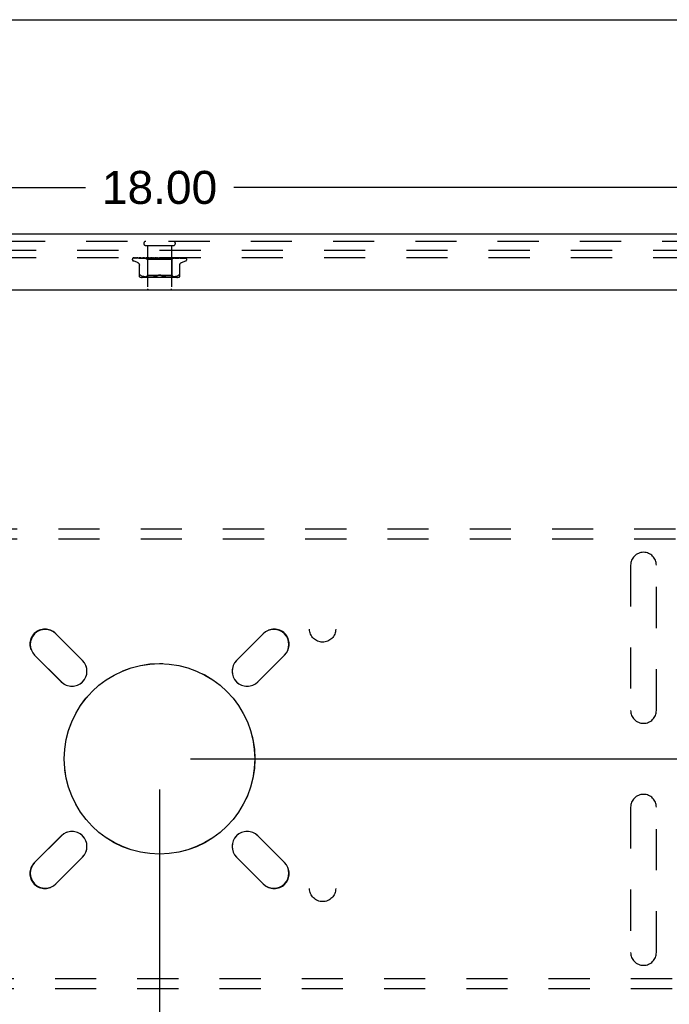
# Model space of a CAD drawing. Header units: inches. Extents: x 0 to 77.3, y 0 to 50.
# Tile 41 of 48: x 63.9 to 70.6, y 39.8 to 50. Entities that reach past the tile are written whole.
import ezdxf

# ---------------------------------------------------------------- set-up
doc = ezdxf.new("R2010")
doc.units = ezdxf.units.IN
doc.header["$LTSCALE"] = 4.25
doc.header["$MEASUREMENT"] = 0
doc.linetypes.add('HIDDEN', pattern=[0.2, 0.1, -0.1])
doc.layers.get('0').update_dxf_attribs({"linetype": 'CONTINUOUS'})
for name, color, linetype in [('DEFAULT_2', 8, 'HIDDEN'), ('DIMENSIONS', 7, 'CONTINUOUS'), ('FRONT_COVER', 7, 'CONTINUOUS')]:
    doc.layers.add(name, color=color, linetype=linetype)
doc.styles.get("Standard").update_dxf_attribs({"font": 'arial.ttf'})
doc.dimstyles.new('DIMSTYLE_1', dxfattribs={"dimtxt": 0.340909, "dimasz": 0.454545, "dimexe": 0.09, "dimexo": 0.07, "dimgap": 0.0375, "dimtad": 0, "dimtih": 1, "dimtoh": 1, "dimzin": 4, "dimdsep": 46, "dimtxsty": 'Standard', "dimblk": '_FILLED', "dimblk1": '_FILLED', "dimblk2": '_FILLED', "dimcen": 0.09, "dimadec": 3, "dimazin": 1, "dimtfac": 1, "dimtdec": 3, "dimtofl": 0, "dimtmove": 0, "dimatfit": 3, "dimldrblk": '_FILLED', "dimfxl": 0, "dimtolj": 1, "dimtzin": 4, "dimarcsym": 0})

# ---------------------------------------------------------------- blocks, each defined once
blk = doc.blocks.new('_FILLED')
at = {"color": 0, "linetype": 'ByBlock'}
blk.add_solid([(0, 0), (-1, 0.2), (-1, -0.2)], dxfattribs=at)
blk = doc.blocks.new('*D1')
at = {"layer": 'DIMENSIONS', "color": 2, "linetype": 'Continuous'}
for p, q in [((56.375, 47.79), (56.375, 48.677)), ((74.375, 47.79), (74.375, 48.677)), ((56.375, 48.268), (64.609, 48.268)), ((74.375, 48.268), (66.141, 48.268))]:
    blk.add_line(p, q, dxfattribs=at)
at = {"layer": 'DIMENSIONS', "color": 2, "linetype": 'Continuous', "xscale": 0.4545454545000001, "yscale": 0.4545454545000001, "zscale": 0.4545454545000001, "rotation": 180}
blk.add_blockref('_FILLED', (56.375, 48.268), dxfattribs=at)
at = {"layer": 'DIMENSIONS', "color": 2, "linetype": 'Continuous', "xscale": 0.4545454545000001, "yscale": 0.4545454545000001, "zscale": 0.4545454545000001}
blk.add_blockref('_FILLED', (74.375, 48.268), dxfattribs=at)
at = {"layer": 'DIMENSIONS', "color": 2, "linetype": 'Continuous', "insert": (65.375, 48.438), "char_height": 0.3409, "width": 1.19128, "attachment_point": 2, "line_spacing_factor": 0.9}
blk.add_mtext('18.00', dxfattribs=at)
blk = doc.blocks.new('*D10')
at = {"layer": 'DIMENSIONS', "color": 2, "linetype": 'Continuous'}
for p, q in [((65.693, 42.365), (75.562, 42.365)), ((75.153, 42.365), (75.153, 40.331)), ((75.153, 37.615), (75.153, 39.649)), ((74.558, 37.615), (75.562, 37.615))]:
    blk.add_line(p, q, dxfattribs=at)
at = {"layer": 'DIMENSIONS', "color": 2, "linetype": 'Continuous', "xscale": 0.4545454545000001, "yscale": 0.4545454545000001, "zscale": 0.4545454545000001}
for p, rotation in [((75.153, 42.365), 90), ((75.153, 37.615), 270)]:
    blk.add_blockref('_FILLED', p, dxfattribs=dict(at, rotation=rotation))
at = {"layer": 'DIMENSIONS', "color": 2, "linetype": 'Continuous', "insert": (75.153, 40.161), "char_height": 0.3409, "width": 0.92641, "attachment_point": 2, "line_spacing_factor": 0.9}
blk.add_mtext('4.75', dxfattribs=at)
blk = doc.blocks.new('*D11')
at = {"layer": 'DIMENSIONS', "color": 2, "linetype": 'Continuous'}
for p, q in [((74.618, 47.615), (75.562, 47.615)), ((75.153, 47.615), (75.153, 45.331)), ((75.153, 42.365), (75.153, 44.649)), ((65.693, 42.365), (75.562, 42.365))]:
    blk.add_line(p, q, dxfattribs=at)
at = {"layer": 'DIMENSIONS', "color": 2, "linetype": 'Continuous', "xscale": 0.4545454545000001, "yscale": 0.4545454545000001, "zscale": 0.4545454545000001}
for p, rotation in [((75.153, 47.615), 90), ((75.153, 42.365), 270)]:
    blk.add_blockref('_FILLED', p, dxfattribs=dict(at, rotation=rotation))
at = {"layer": 'DIMENSIONS', "color": 2, "linetype": 'Continuous', "insert": (75.153, 45.161), "char_height": 0.3409, "width": 0.92641, "attachment_point": 2, "line_spacing_factor": 0.9}
blk.add_mtext('5.25', dxfattribs=at)
blk = doc.blocks.new('*D12')
at = {"layer": 'DIMENSIONS', "color": 2, "linetype": 'Continuous'}
for p, q in [((65.375, 42.047), (65.375, 35.58)), ((74.375, 37.44), (74.375, 35.58)), ((65.375, 35.989), (69.241, 35.989)), ((74.375, 35.989), (70.509, 35.989))]:
    blk.add_line(p, q, dxfattribs=at)
at = {"layer": 'DIMENSIONS', "color": 2, "linetype": 'Continuous', "xscale": 0.4545454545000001, "yscale": 0.4545454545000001, "zscale": 0.4545454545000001, "rotation": 180}
blk.add_blockref('_FILLED', (65.375, 35.989), dxfattribs=at)
at = {"layer": 'DIMENSIONS', "color": 2, "linetype": 'Continuous', "xscale": 0.4545454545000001, "yscale": 0.4545454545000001, "zscale": 0.4545454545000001}
blk.add_blockref('_FILLED', (74.375, 35.989), dxfattribs=at)
at = {"layer": 'DIMENSIONS', "color": 2, "linetype": 'Continuous', "insert": (69.875, 36.159), "char_height": 0.3409, "width": 0.92641, "attachment_point": 2, "line_spacing_factor": 0.9}
blk.add_mtext('9.00', dxfattribs=at)

msp = doc.modelspace()

# ---------------------------------------------------------------- linework, layer by layer
at = {"color": 7, "linetype": 'Continuous'}
msp.add_line((0, 50), (77.272727, 50), dxfattribs=at)
at = {"color": 3, "linetype": 'Continuous'}
for p, q in [((64.303607, 43.655757), (64.579379, 43.379985)), ((66.170369, 43.379985), (66.446141, 43.655757)), ((64.360176, 43.160782), (64.084404, 43.436554)), ((66.665344, 43.436554), (66.389572, 43.160782)), ((64.084404, 41.29402), (64.360176, 41.569792)), ((66.389572, 41.569792), (66.665344, 41.29402)), ((64.579379, 41.350589), (64.303607, 41.074817)), ((66.446141, 41.074817), (66.170369, 41.350589))]:
    msp.add_line(p, q, dxfattribs=at)
msp.add_circle((65.374874, 42.365287), 0.98425, dxfattribs=at)
for centre, start, end in [((64.194005, 43.546156), 45, 225), ((66.555742, 43.546156), 315, 135), ((64.469777, 43.270384), 225, 45), ((66.279971, 43.270384), 135, 315), ((64.469777, 41.460191), 315, 135), ((66.279971, 41.460191), 45, 225), ((64.194005, 41.184419), 135, 315), ((66.555742, 41.184419), 225, 45)]:
    msp.add_arc(centre, 0.155, start, end, dxfattribs=at)
at = {"layer": 'DEFAULT_2', "color": 8, "linetype": 'HIDDEN'}
for p, q in [((74.299874, 47.615287), (56.449874, 47.615287)), ((74.299874, 47.540287), (56.449874, 47.540287)), ((57.529874, 44.740287), (73.219874, 44.740287)), ((57.529874, 44.636287), (73.219874, 44.636287)), ((70.241874, 44.365287), (70.241874, 42.865287)), ((70.507874, 42.865287), (70.507874, 44.365287)), ((64.300425, 43.659646), (64.579732, 43.380339)), ((66.170015, 43.380339), (66.449323, 43.659646)), ((64.359822, 43.160429), (64.080515, 43.439736)), ((66.669233, 43.439736), (66.389926, 43.160429)), ((70.241874, 41.865287), (70.241874, 40.365287)), ((70.507874, 40.365287), (70.507874, 41.865287)), ((64.080515, 41.290838), (64.359822, 41.570146)), ((66.389926, 41.570146), (66.669233, 41.290838)), ((64.579732, 41.350235), (64.300425, 41.070928)), ((66.449323, 41.070928), (66.170015, 41.350235)), ((73.219874, 40.094287), (57.529874, 40.094287)), ((73.219874, 39.990287), (57.529874, 39.990287))]:
    msp.add_line(p, q, dxfattribs=at)
for centre, radius in [((67.059874, 43.705287), 0.135), ((65.374874, 42.365287), 0.985), ((67.059874, 41.025287), 0.135)]:
    msp.add_circle(centre, radius, dxfattribs=at)
for centre, radius, start, end in [((70.374874, 44.365287), 0.133, 0, 180), ((64.19047, 43.549691), 0.1555, 45, 225), ((66.559278, 43.549691), 0.1555, 315, 135), ((64.469777, 43.270384), 0.1555, 225, 45), ((66.279971, 43.270384), 0.1555, 135, 315), ((70.374874, 42.865287), 0.133, 180, 360), ((70.374874, 41.865287), 0.133, 0, 180), ((64.469777, 41.460191), 0.1555, 315, 135), ((66.279971, 41.460191), 0.1555, 45, 225), ((64.19047, 41.180883), 0.1555, 135, 315), ((66.559278, 41.180883), 0.1555, 225, 45), ((70.374874, 40.365287), 0.133, 180, 360)]:
    msp.add_arc(centre, radius, start, end, dxfattribs=at)
at = {"layer": 'FRONT_COVER', "color": 3, "linetype": 'Continuous'}
for p, q in [((74.392874, 47.785287), (56.356874, 47.785287)), ((56.254874, 47.210287), (74.494874, 47.210287))]:
    msp.add_line(p, q, dxfattribs=at)
at = {"layer": 'FRONT_COVER', "color": 8, "linetype": 'HIDDEN'}
for p, q in [((74.392874, 47.710287), (56.356874, 47.710287)), ((65.232874, 47.667287), (65.516874, 47.667287)), ((65.250874, 47.667287), (65.250874, 47.220287)), ((65.498874, 47.667287), (65.498874, 47.220287)), ((65.093624, 47.523791), (65.093624, 47.524621)), ((65.103243, 47.537644), (65.171923, 47.538644)), ((65.103842, 47.537644), (65.193441, 47.538953)), ((65.146882, 47.492736), (65.10459, 47.508129)), ((65.104666, 47.540287), (65.379214, 47.540287)), ((65.112468, 47.537644), (65.178979, 47.538645)), ((65.114243, 47.537644), (65.237304, 47.539501)), ((65.131185, 47.537644), (65.247253, 47.539501)), ((65.134073, 47.537644), (65.21346, 47.538954)), ((65.158629, 47.537639), (65.158723, 47.537645)), ((65.158719, 47.537645), (65.231088, 47.538954)), ((65.162615, 47.537645), (65.198274, 47.538319)), ((65.172208, 47.538645), (65.232086, 47.539501)), ((65.178979, 47.538645), (65.219692, 47.539246)), ((65.194079, 47.537645), (65.280794, 47.539502)), ((65.194214, 47.537655), (65.194083, 47.537646)), ((65.198274, 47.538319), (65.232371, 47.538954)), ((65.198845, 47.537645), (65.228277, 47.53832)), ((65.21346, 47.538954), (65.247503, 47.539501)), ((65.219865, 47.540287), (65.213572, 47.539675)), ((65.228277, 47.53832), (65.256447, 47.538954)), ((65.230623, 47.540287), (65.249624, 47.521286)), ((65.231088, 47.538954), (65.261977, 47.539501)), ((65.232086, 47.5395), (65.23201, 47.539524)), ((65.232034, 47.5395), (65.232061, 47.539524)), ((65.232371, 47.538954), (65.262314, 47.539501)), ((65.235996, 47.537646), (65.303033, 47.539502)), ((65.23625, 47.537662), (65.236, 47.537646)), ((65.244235, 47.53843), (65.236257, 47.537663)), ((65.237305, 47.5395), (65.237123, 47.539524)), ((65.237152, 47.5395), (65.237274, 47.539524)), ((65.241465, 47.537646), (65.263605, 47.538321)), ((65.253242, 47.539277), (65.244235, 47.53843)), ((65.247503, 47.5395), (65.247214, 47.539524)), ((65.247254, 47.5395), (65.24746, 47.539524)), ((65.249624, 47.521286), (65.249624, 47.358263)), ((65.500124, 47.521286), (65.249624, 47.521286)), ((65.264333, 47.540287), (65.253242, 47.539277)), ((65.256056, 47.540287), (65.261919, 47.539524)), ((65.256447, 47.538954), (65.281207, 47.539502)), ((65.262314, 47.539501), (65.261919, 47.539524)), ((65.261977, 47.539501), (65.262251, 47.539524)), ((65.26737, 47.540287), (65.262251, 47.539524)), ((65.263605, 47.538321), (65.284829, 47.538956)), ((65.273684, 47.540287), (65.280706, 47.539524)), ((65.281207, 47.539501), (65.280706, 47.539524)), ((65.280793, 47.539502), (65.281113, 47.539524)), ((65.287515, 47.540287), (65.281113, 47.539524)), ((65.283245, 47.537666), (65.282981, 47.537649)), ((65.282985, 47.537649), (65.32792, 47.539505)), ((65.284829, 47.538956), (65.303511, 47.539503)), ((65.288977, 47.537651), (65.303022, 47.538325)), ((65.294969, 47.540287), (65.302897, 47.539524)), ((65.297061, 47.538905), (65.302827, 47.539416)), ((65.302827, 47.539416), (65.305776, 47.539675)), ((65.303139, 47.539507), (65.302897, 47.539524)), ((65.303022, 47.538325), (65.316531, 47.53896)), ((65.303033, 47.539502), (65.303363, 47.539524)), ((65.303511, 47.539503), (65.303139, 47.539507)), ((65.310818, 47.540287), (65.303363, 47.539524)), ((65.305776, 47.539675), (65.309977, 47.540043)), ((65.309977, 47.540043), (65.312786, 47.540287)), ((65.316531, 47.53896), (65.328457, 47.539506)), ((65.319141, 47.540287), (65.32769, 47.539524)), ((65.32792, 47.539505), (65.328198, 47.539524)), ((65.336436, 47.540287), (65.328198, 47.539524)), ((65.333506, 47.537668), (65.363444, 47.540287)), ((65.339977, 47.537693), (65.345375, 47.538361)), ((65.345328, 47.540287), (65.354187, 47.539524)), ((65.345375, 47.538361), (65.350662, 47.538993)), ((65.350662, 47.538993), (65.355404, 47.539539)), ((65.372583, 47.540287), (65.381433, 47.539524)), ((65.378402, 47.540287), (65.378778, 47.540093)), ((65.380203, 47.539504), (65.380083, 47.539613)), ((65.380174, 47.539525), (65.380212, 47.539495)), ((65.380287, 47.539428), (65.380203, 47.539504)), ((65.380335, 47.539385), (65.380287, 47.539428)), ((65.380449, 47.539286), (65.380389, 47.539338)), ((65.381153, 47.538748), (65.381169, 47.538738)), ((65.390864, 47.540287), (65.38197, 47.539524)), ((65.385069, 47.540287), (65.644911, 47.540287)), ((65.399921, 47.540287), (65.408441, 47.539524)), ((65.408059, 47.539513), (65.416426, 47.538967)), ((65.408638, 47.539509), (65.408441, 47.539524)), ((65.408638, 47.53951), (65.441859, 47.537654)), ((65.417707, 47.540287), (65.408964, 47.539524)), ((65.44166, 47.537668), (65.4118, 47.540287)), ((65.416426, 47.538967), (65.425873, 47.538333)), ((65.425873, 47.538333), (65.435656, 47.537659)), ((65.426353, 47.540287), (65.434236, 47.539524)), ((65.434044, 47.539503), (65.434725, 47.539524)), ((65.434045, 47.539504), (65.449419, 47.538957)), ((65.434552, 47.539503), (65.434236, 47.539524)), ((65.434552, 47.539503), (65.490792, 47.537647)), ((65.443001, 47.540287), (65.434725, 47.539524)), ((65.441869, 47.537653), (65.441669, 47.537667)), ((65.449419, 47.538957), (65.466865, 47.538322)), ((65.450925, 47.540287), (65.457886, 47.539524)), ((65.457768, 47.539501), (65.458324, 47.539524)), ((65.457769, 47.539502), (65.479588, 47.538955)), ((65.458215, 47.539501), (65.457886, 47.539524)), ((65.458216, 47.539502), (65.535441, 47.537645)), ((65.465833, 47.540287), (65.458324, 47.539524)), ((65.468451, 47.53968), (65.461583, 47.540287)), ((65.466865, 47.538322), (65.48504, 47.537648)), ((65.477522, 47.538862), (65.468451, 47.53968)), ((65.472748, 47.540287), (65.478535, 47.539524)), ((65.490514, 47.537665), (65.477522, 47.538862)), ((65.478458, 47.539501), (65.478906, 47.539524)), ((65.478459, 47.539501), (65.505935, 47.538954)), ((65.478835, 47.539501), (65.478535, 47.539524)), ((65.478835, 47.539501), (65.523299, 47.538645)), ((65.485378, 47.540287), (65.478906, 47.539524)), ((65.479588, 47.538955), (65.504398, 47.53832)), ((65.490801, 47.537647), (65.490519, 47.537665)), ((65.491034, 47.540287), (65.493297, 47.539904)), ((65.493297, 47.539904), (65.495438, 47.539524)), ((65.495386, 47.539501), (65.495729, 47.539524)), ((65.495387, 47.539501), (65.545422, 47.538645)), ((65.49568, 47.539501), (65.495438, 47.539524)), ((65.495681, 47.539501), (65.547044, 47.538645)), ((65.49838, 47.539904), (65.495729, 47.539524)), ((65.500929, 47.540287), (65.49838, 47.539904)), ((65.518365, 47.539527), (65.500124, 47.521286)), ((65.500124, 47.521286), (65.500124, 47.358263)), ((65.504398, 47.53832), (65.530301, 47.537646)), ((65.505935, 47.538954), (65.53721, 47.538319)), ((65.507947, 47.5395), (65.508183, 47.539524)), ((65.507948, 47.539501), (65.564556, 47.538645)), ((65.508149, 47.5395), (65.507983, 47.539524)), ((65.514787, 47.539678), (65.50825, 47.540287)), ((65.523274, 47.538859), (65.514787, 47.539678)), ((65.515691, 47.5395), (65.515819, 47.539524)), ((65.515691, 47.539501), (65.575205, 47.538644)), ((65.515793, 47.5395), (65.515718, 47.539524)), ((65.519086, 47.540287), (65.518338, 47.5395)), ((65.518338, 47.5395), (65.518344, 47.539506)), ((65.518338, 47.539501), (65.578606, 47.538644)), ((65.518344, 47.539506), (65.518361, 47.539524)), ((65.523299, 47.538645), (65.574254, 47.537645)), ((65.524614, 47.539246), (65.584208, 47.538319)), ((65.535437, 47.537646), (65.535234, 47.537659)), ((65.53721, 47.538319), (65.569903, 47.537645)), ((65.545422, 47.538645), (65.602435, 47.537644)), ((65.547044, 47.538645), (65.605843, 47.537644)), ((65.564556, 47.538645), (65.629073, 47.537644)), ((65.574208, 47.537649), (65.567568, 47.538419)), ((65.574249, 47.537645), (65.574217, 47.537648)), ((65.575205, 47.538644), (65.643108, 47.537644)), ((65.584208, 47.538319), (65.626731, 47.537644)), ((65.602436, 47.537645), (65.602666, 47.537627)), ((65.602866, 47.492736), (65.645158, 47.508129)), ((65.605838, 47.537645), (65.605949, 47.537641)), ((65.605949, 47.537641), (65.606094, 47.537626)), ((65.651609, 47.535969), (65.651554, 47.536023)), ((65.656124, 47.523791), (65.656124, 47.524621)), ((65.16654, 47.343779), (65.16654, 47.473002)), ((65.583207, 47.343779), (65.583207, 47.473002)), ((65.189586, 47.355593), (65.181124, 47.359198)), ((65.189556, 47.355603), (65.198446, 47.352527)), ((65.554466, 47.338263), (65.195281, 47.338263)), ((65.198398, 47.352542), (65.207803, 47.350018)), ((65.207751, 47.350031), (65.217359, 47.348016)), ((65.217308, 47.348025), (65.226895, 47.346505)), ((65.226845, 47.346512), (65.236265, 47.345401)), ((65.249624, 47.358263), (65.229624, 47.338263)), ((65.236209, 47.345406), (65.245192, 47.344636)), ((65.245109, 47.344642), (65.253842, 47.344153)), ((65.500124, 47.358263), (65.249624, 47.358263)), ((65.253727, 47.344158), (65.262223, 47.343867)), ((65.262079, 47.34387), (65.270535, 47.343784)), ((65.270364, 47.343784), (65.278961, 47.343864)), ((65.278771, 47.34386), (65.287548, 47.344152)), ((65.287349, 47.344143), (65.296434, 47.344655)), ((65.296239, 47.344641), (65.305532, 47.345439)), ((65.305351, 47.345421), (65.314845, 47.346547)), ((65.314691, 47.346526), (65.324236, 47.348049)), ((65.324116, 47.348027), (65.333617, 47.350013)), ((65.333533, 47.349993), (65.34284, 47.352488)), ((65.342792, 47.352474), (65.35171, 47.355559)), ((65.351689, 47.355551), (65.36029, 47.359198)), ((65.398059, 47.355551), (65.389457, 47.359198)), ((65.406907, 47.352488), (65.416214, 47.349993)), ((65.416131, 47.350013), (65.425632, 47.348027)), ((65.425511, 47.348049), (65.435056, 47.346526)), ((65.434902, 47.346547), (65.444396, 47.345421)), ((65.444216, 47.345439), (65.453509, 47.344641)), ((65.453313, 47.344655), (65.462399, 47.344143)), ((65.4622, 47.344152), (65.470976, 47.34386)), ((65.470787, 47.343864), (65.479383, 47.343784)), ((65.479213, 47.343784), (65.487669, 47.34387)), ((65.487524, 47.343867), (65.496021, 47.344158)), ((65.495906, 47.344153), (65.504638, 47.344642)), ((65.500124, 47.358263), (65.520124, 47.338263)), ((65.504556, 47.344636), (65.513539, 47.345406)), ((65.513483, 47.345401), (65.522902, 47.346512)), ((65.522852, 47.346505), (65.53244, 47.348025)), ((65.532389, 47.348016), (65.541997, 47.350031)), ((65.541944, 47.350018), (65.55135, 47.352542)), ((65.551302, 47.352527), (65.560191, 47.355603)), ((65.560162, 47.355593), (65.568624, 47.359198))]:
    msp.add_line(p, q, dxfattribs=at)
for points in [[(65.100516, 47.536954), (65.100848, 47.537117), (65.101369, 47.537323), (65.101963, 47.537491), (65.102606, 47.537602), (65.103247, 47.537645)], [(65.110318, 47.540287), (65.108694, 47.539907), (65.107062, 47.539471), (65.105525, 47.539007), (65.104072, 47.538513), (65.102697, 47.53798), (65.101398, 47.537401), (65.100522, 47.536957)], [(65.101012, 47.536887), (65.100977, 47.536862), (65.10092, 47.536821), (65.100963, 47.536849), (65.101116, 47.53694), (65.101389, 47.537082), (65.10177, 47.537246), (65.10225, 47.537409), (65.102804, 47.537541), (65.103405, 47.537623), (65.103844, 47.537645)], [(65.107101, 47.540287), (65.106879, 47.540208), (65.106205, 47.539946), (65.105561, 47.539666), (65.104947, 47.539373), (65.104366, 47.539071), (65.103818, 47.538766), (65.103306, 47.538462), (65.102829, 47.538162), (65.102392, 47.537874), (65.101996, 47.537601), (65.101649, 47.537353), (65.101012, 47.536887)], [(65.104661, 47.540287), (65.103692, 47.539917), (65.10282, 47.539521), (65.102684, 47.539452)], [(65.111347, 47.537501), (65.111555, 47.537548), (65.112037, 47.53762), (65.112473, 47.537645)], [(65.125233, 47.540287), (65.123506, 47.540007), (65.121219, 47.539608), (65.118997, 47.539191), (65.116842, 47.538758), (65.114753, 47.538308), (65.112737, 47.537841), (65.111351, 47.537501)], [(65.113056, 47.537517), (65.112986, 47.53748), (65.112844, 47.537409), (65.112816, 47.537395), (65.112913, 47.537432), (65.113148, 47.537503), (65.113509, 47.53758), (65.113981, 47.537634), (65.114244, 47.537645)], [(65.113552, 47.537788), (65.113225, 47.537607), (65.113056, 47.537517)], [(65.118809, 47.540287), (65.118555, 47.540198), (65.117876, 47.539942), (65.117222, 47.53967), (65.116597, 47.539389), (65.115999, 47.539101), (65.115433, 47.538814), (65.114899, 47.538532), (65.114403, 47.538261), (65.113552, 47.537788)], [(65.130727, 47.537605), (65.130936, 47.537632), (65.13119, 47.537645)], [(65.149052, 47.540287), (65.147109, 47.540041), (65.144175, 47.53965), (65.141263, 47.539242), (65.13838, 47.538821), (65.135526, 47.538384), (65.132709, 47.537933), (65.130734, 47.537605)], [(65.1337, 47.537638), (65.133622, 47.53761), (65.133564, 47.537591), (65.133633, 47.537606), (65.133838, 47.537633), (65.13407, 47.537645)], [(65.134996, 47.538222), (65.134511, 47.53799), (65.134109, 47.537806), (65.133806, 47.537679), (65.1337, 47.537638)], [(65.139698, 47.540287), (65.139182, 47.540103), (65.13837, 47.539786), (65.137597, 47.539456), (65.136866, 47.539123), (65.136183, 47.538798), (65.134996, 47.538222)], [(65.180972, 47.540287), (65.17881, 47.540055), (65.175311, 47.539667), (65.17179, 47.539263), (65.168256, 47.538844), (65.16471, 47.538412), (65.161158, 47.537965), (65.158638, 47.53764)], [(65.162843, 47.537707), (65.162692, 47.537668), (65.162565, 47.537644), (65.16259, 47.537645), (65.162613, 47.537645)], [(65.169013, 47.540287), (65.168365, 47.540048), (65.167488, 47.539694), (65.166662, 47.539335), (65.165897, 47.538988), (65.165182, 47.53866), (65.164517, 47.53836), (65.163916, 47.5381), (65.163387, 47.53789), (65.16297, 47.537745), (65.162843, 47.537707)], [(65.213572, 47.539675), (65.20956, 47.539272), (65.205493, 47.538855), (65.201373, 47.538424), (65.194222, 47.537655)], [(65.202229, 47.538787), (65.201544, 47.538484), (65.200899, 47.538215), (65.200301, 47.53799), (65.199778, 47.537821), (65.199349, 47.537714), (65.199034, 47.537661), (65.198843, 47.537646)], [(65.205688, 47.540287), (65.205232, 47.540112), (65.204443, 47.539785), (65.203678, 47.539447), (65.202229, 47.538787)], [(65.230695, 47.540287), (65.230975, 47.540095), (65.231287, 47.539904), (65.231632, 47.539714), (65.23201, 47.539524)], [(65.230997, 47.540287), (65.231311, 47.540014), (65.231571, 47.539798), (65.23178, 47.539639), (65.231933, 47.539539), (65.232026, 47.539501), (65.232034, 47.5395)], [(65.231632, 47.540287), (65.231838, 47.540014), (65.231988, 47.539798), (65.232081, 47.539639), (65.232116, 47.539539), (65.232092, 47.539501), (65.232086, 47.5395)], [(65.232435, 47.540287), (65.232291, 47.540095), (65.232181, 47.539904), (65.232104, 47.539714), (65.232061, 47.539524)], [(65.234167, 47.540287), (65.234859, 47.540095), (65.235583, 47.539904), (65.236337, 47.539714), (65.237123, 47.539524)], [(65.235563, 47.540287), (65.235972, 47.540014), (65.236334, 47.539798), (65.236651, 47.539639), (65.236916, 47.539539), (65.237123, 47.539501), (65.237152, 47.5395)], [(65.239323, 47.540287), (65.238761, 47.540095), (65.238232, 47.539904), (65.237736, 47.539714), (65.237274, 47.539524)], [(65.237443, 47.540287), (65.237535, 47.540014), (65.237569, 47.539798), (65.237542, 47.539639), (65.237458, 47.539539), (65.237305, 47.5395)], [(65.246823, 47.539588), (65.245343, 47.538879), (65.244612, 47.538547), (65.243894, 47.538248), (65.243212, 47.538001), (65.242582, 47.537817), (65.242032, 47.537704), (65.241583, 47.537653), (65.241456, 47.537647)], [(65.242723, 47.540287), (65.243804, 47.540095), (65.244913, 47.539904), (65.246049, 47.539714), (65.247214, 47.539524)], [(65.245163, 47.540287), (65.245654, 47.540014), (65.246104, 47.539798), (65.246518, 47.539639), (65.246886, 47.539539), (65.247198, 47.539501), (65.247254, 47.5395)], [(65.248382, 47.540287), (65.247573, 47.539937), (65.246823, 47.539588)], [(65.25111, 47.540287), (65.25015, 47.540095), (65.249221, 47.539904), (65.248325, 47.539714), (65.24746, 47.539524)], [(65.248222, 47.540287), (65.248196, 47.540014), (65.248112, 47.539798), (65.247967, 47.539639), (65.247767, 47.539539), (65.247503, 47.5395)], [(65.259452, 47.540287), (65.260006, 47.540014), (65.260528, 47.539798), (65.261024, 47.539639), (65.261481, 47.539539), (65.261888, 47.539501), (65.261977, 47.539501)], [(65.263578, 47.540287), (65.263435, 47.540014), (65.263237, 47.539798), (65.262979, 47.539639), (65.26267, 47.539539), (65.262314, 47.539501)], [(65.277912, 47.540287), (65.278514, 47.540013), (65.279089, 47.539796), (65.279642, 47.539638), (65.280166, 47.53954), (65.280655, 47.539502), (65.280793, 47.539502)], [(65.282957, 47.540287), (65.282702, 47.540014), (65.282396, 47.539798), (65.282035, 47.539639), (65.281629, 47.539539), (65.281207, 47.539501)], [(65.283273, 47.537668), (65.295763, 47.538789), (65.297061, 47.538905)], [(65.295519, 47.540287), (65.295342, 47.540202), (65.294737, 47.539895), (65.294143, 47.539578), (65.293546, 47.539255), (65.292933, 47.538931), (65.292294, 47.538614), (65.291624, 47.538316), (65.290935, 47.538055), (65.290232, 47.537845), (65.289559, 47.53771), (65.288959, 47.537651)], [(65.299877, 47.540287), (65.300496, 47.540014), (65.301104, 47.539798), (65.301707, 47.539639), (65.302291, 47.539539), (65.302841, 47.539501), (65.303033, 47.539502)], [(65.305658, 47.540287), (65.30533, 47.540033), (65.304963, 47.539827), (65.304554, 47.539669), (65.304111, 47.539562), (65.30364, 47.539508), (65.303511, 47.539503)], [(65.324553, 47.540287), (65.325171, 47.540014), (65.325789, 47.539798), (65.326414, 47.539639), (65.32703, 47.539539), (65.327623, 47.539501), (65.32792, 47.539505)], [(65.328457, 47.539506), (65.32828, 47.539501), (65.32769, 47.539524)], [(65.33086, 47.540287), (65.330413, 47.540014), (65.32993, 47.539798), (65.329404, 47.539639), (65.328849, 47.539539), (65.328457, 47.539506)], [(65.345301, 47.540287), (65.345143, 47.540192), (65.344759, 47.539946), (65.344393, 47.539699), (65.344019, 47.539444), (65.343627, 47.539179), (65.343206, 47.538911), (65.34274, 47.538638), (65.342215, 47.538369), (65.341633, 47.538119), (65.34099, 47.537903), (65.340322, 47.537747), (65.339891, 47.537684)], [(65.351047, 47.540287), (65.351642, 47.540014), (65.352248, 47.539798), (65.352873, 47.539639), (65.353499, 47.539539), (65.354113, 47.539501), (65.354719, 47.539524)], [(65.355404, 47.539539), (65.354801, 47.539501), (65.354187, 47.539524)], [(65.357654, 47.540287), (65.357133, 47.540014), (65.356585, 47.539798), (65.356004, 47.539639), (65.355404, 47.539539)], [(65.378778, 47.540093), (65.378952, 47.540014), (65.379525, 47.539798), (65.380126, 47.539639), (65.380741, 47.539539), (65.381353, 47.539501), (65.38197, 47.539524)], [(65.378778, 47.540093), (65.37919, 47.539892), (65.379637, 47.53966), (65.380063, 47.539424), (65.380469, 47.539185), (65.380858, 47.538942), (65.381153, 47.538748)], [(65.380083, 47.539613), (65.380026, 47.539664), (65.379942, 47.539739), (65.379831, 47.539833), (65.379685, 47.539952), (65.379515, 47.54008), (65.379336, 47.540207), (65.379214, 47.540287)], [(65.380212, 47.539495), (65.380429, 47.539305), (65.380613, 47.53915), (65.380852, 47.538962), (65.381153, 47.538748)], [(65.380675, 47.539099), (65.380592, 47.539166), (65.380517, 47.539229)], [(65.381169, 47.538737), (65.381092, 47.538789), (65.380972, 47.538873), (65.380864, 47.538953), (65.380765, 47.539028)], [(65.381169, 47.538738), (65.381498, 47.538531), (65.381906, 47.538309), (65.382373, 47.538099), (65.382894, 47.537915), (65.383464, 47.53777), (65.384061, 47.537677), (65.384653, 47.537644), (65.385239, 47.537668)], [(65.385069, 47.540287), (65.384494, 47.540014), (65.383902, 47.539798), (65.383286, 47.539639), (65.382663, 47.539539), (65.382047, 47.539501), (65.381433, 47.539524)], [(65.40563, 47.540287), (65.406116, 47.540014), (65.406634, 47.539798), (65.40719, 47.539639), (65.40777, 47.539539), (65.408058, 47.539512)], [(65.408058, 47.539512), (65.408359, 47.539501), (65.408963, 47.539524)], [(65.412117, 47.540287), (65.411507, 47.540014), (65.410892, 47.539798), (65.410264, 47.539639), (65.40964, 47.539539), (65.409034, 47.539501), (65.408638, 47.539509)], [(65.430313, 47.53986), (65.429805, 47.540148), (65.429546, 47.540287)], [(65.435696, 47.537657), (65.43555, 47.537668), (65.434913, 47.537756), (65.434247, 47.537915), (65.433584, 47.538136), (65.432959, 47.538394), (65.43237, 47.538679), (65.431823, 47.538973), (65.431307, 47.539271), (65.430313, 47.53986)], [(65.431746, 47.540287), (65.43215, 47.540014), (65.432595, 47.539798), (65.433086, 47.539639), (65.43361, 47.539539), (65.434044, 47.539503)], [(65.437818, 47.540287), (65.437196, 47.540014), (65.43658, 47.539798), (65.435964, 47.539639), (65.435361, 47.539539), (65.434787, 47.539501), (65.434552, 47.539503)], [(65.455807, 47.540287), (65.456114, 47.540014), (65.45647, 47.539798), (65.456878, 47.539639), (65.457328, 47.539539), (65.457768, 47.539501)], [(65.461244, 47.540287), (65.460633, 47.540014), (65.460039, 47.539798), (65.459455, 47.539639), (65.458895, 47.539539), (65.458374, 47.539501), (65.458215, 47.539501)], [(65.476942, 47.540287), (65.477142, 47.540014), (65.477395, 47.539798), (65.477706, 47.539639), (65.478065, 47.539539), (65.478458, 47.539501)], [(65.480908, 47.538986), (65.479556, 47.539666), (65.478888, 47.539993), (65.478245, 47.540287)], [(65.481548, 47.540287), (65.48097, 47.540014), (65.480419, 47.539798), (65.479889, 47.539639), (65.479393, 47.539539), (65.478944, 47.539501), (65.478835, 47.539501)], [(65.485052, 47.537648), (65.484942, 47.537654), (65.484391, 47.537715), (65.483744, 47.537852), (65.483039, 47.538068), (65.482323, 47.538339), (65.481606, 47.538652), (65.480908, 47.538986)], [(65.494389, 47.540287), (65.494473, 47.540014), (65.494616, 47.539798), (65.494818, 47.539639), (65.495073, 47.539539), (65.495386, 47.539501)], [(65.497998, 47.540287), (65.497473, 47.540014), (65.496984, 47.539798), (65.496528, 47.539639), (65.496113, 47.539539), (65.495751, 47.539501), (65.49568, 47.539501)], [(65.505121, 47.540287), (65.505886, 47.540095), (65.506618, 47.539904), (65.507317, 47.539714), (65.507983, 47.539524)], [(65.507516, 47.540287), (65.507482, 47.540014), (65.507508, 47.539798), (65.507594, 47.539639), (65.507736, 47.539539), (65.507947, 47.5395)], [(65.509997, 47.540287), (65.509544, 47.540014), (65.509136, 47.539798), (65.50877, 47.539639), (65.508452, 47.539539), (65.508191, 47.539501), (65.508149, 47.5395)], [(65.511923, 47.540287), (65.511032, 47.540095), (65.510112, 47.539904), (65.509162, 47.539714), (65.508183, 47.539524)], [(65.514501, 47.540287), (65.514856, 47.540095), (65.515177, 47.539904), (65.515464, 47.539714), (65.515718, 47.539524)], [(65.515849, 47.540287), (65.515698, 47.540014), (65.515607, 47.539798), (65.515573, 47.539639), (65.515598, 47.539539), (65.515691, 47.5395)], [(65.517112, 47.540287), (65.516748, 47.540014), (65.516436, 47.539798), (65.516172, 47.539639), (65.515962, 47.539539), (65.515811, 47.539501), (65.515793, 47.5395)], [(65.517965, 47.540287), (65.517476, 47.540095), (65.516956, 47.539904), (65.516404, 47.539714), (65.515819, 47.539524)], [(65.518834, 47.540287), (65.518766, 47.540095), (65.518665, 47.539904), (65.51853, 47.539714), (65.518361, 47.539524)], [(65.535227, 47.53766), (65.532052, 47.537983), (65.523274, 47.538859)], [(65.526783, 47.538766), (65.525193, 47.539502), (65.524372, 47.539872), (65.523526, 47.540227), (65.523372, 47.540287)], [(65.530303, 47.537646), (65.52998, 47.537673), (65.529515, 47.537756), (65.528935, 47.537913), (65.528271, 47.538141), (65.527543, 47.538432), (65.526783, 47.538766)], [(65.567568, 47.538419), (65.563718, 47.538851), (65.559901, 47.539269), (65.556118, 47.539672), (65.550119, 47.540287)], [(65.553542, 47.538953), (65.61982, 47.537975), (65.641915, 47.537644)], [(65.5654, 47.539403), (65.564604, 47.53975), (65.563771, 47.540088), (65.56324, 47.540287)], [(65.569905, 47.537645), (65.569903, 47.537646), (65.569816, 47.537654), (65.569588, 47.537695), (65.569227, 47.53779), (65.568751, 47.537949), (65.568182, 47.538168), (65.567554, 47.538433), (65.566875, 47.538736), (65.5654, 47.539403)], [(65.578606, 47.538644), (65.647482, 47.537644), (65.647874, 47.537624), (65.648259, 47.537579), (65.648633, 47.537513), (65.648997, 47.537425), (65.649348, 47.537318), (65.649685, 47.537194), (65.650005, 47.537055), (65.650309, 47.536902), (65.650595, 47.536738), (65.650859, 47.536569), (65.6511, 47.536397), (65.651303, 47.536238), (65.651453, 47.536111), (65.651556, 47.536019), (65.651602, 47.535976), (65.651608, 47.535971)], [(65.606085, 47.537626), (65.60383, 47.537952), (65.600632, 47.538401), (65.59742, 47.538835), (65.594199, 47.539255), (65.590969, 47.53966), (65.58774, 47.540049), (65.585685, 47.540287)], [(65.602639, 47.537633), (65.602601, 47.537643), (65.602403, 47.537704), (65.602077, 47.537825), (65.601634, 47.53801), (65.601098, 47.538249), (65.6005, 47.538527), (65.599836, 47.538838), (65.599107, 47.539176), (65.598321, 47.539526), (65.597475, 47.53988), (65.596584, 47.540218), (65.596386, 47.540287)], [(65.629801, 47.537569), (65.628119, 47.537901), (65.625699, 47.538356), (65.623224, 47.538797), (65.620699, 47.539223), (65.618125, 47.539634), (65.615507, 47.540028), (65.613677, 47.540287)], [(65.625593, 47.538536), (65.625003, 47.538834), (65.624372, 47.539141), (65.623706, 47.53945), (65.623006, 47.539753), (65.622277, 47.540044), (65.621602, 47.540287)], [(65.627534, 47.537549), (65.627579, 47.537538), (65.627642, 47.537518), (65.627572, 47.537546), (65.627361, 47.53764), (65.627035, 47.537798), (65.626621, 47.538007), (65.625593, 47.538536)], [(65.626733, 47.537645), (65.62708, 47.537625), (65.627394, 47.53758), (65.627534, 47.537549)], [(65.629068, 47.537645), (65.62953, 47.537614), (65.629802, 47.53757)], [(65.644818, 47.537353), (65.643713, 47.537717), (65.642087, 47.53821), (65.640377, 47.538681), (65.638589, 47.539131), (65.63672, 47.539562), (65.634769, 47.539972), (65.63312, 47.540287)], [(65.642772, 47.537943), (65.642293, 47.538232), (65.64177, 47.538536), (65.641203, 47.53885), (65.640598, 47.539167), (65.639956, 47.539479), (65.639278, 47.539783), (65.638567, 47.540071), (65.637974, 47.540287)], [(65.641914, 47.537645), (65.642325, 47.537624), (65.642868, 47.53755), (65.643331, 47.537441), (65.643686, 47.537324), (65.643904, 47.537233), (65.643961, 47.537206)], [(65.643961, 47.537206), (65.643994, 47.53719), (65.643961, 47.537209), (65.643811, 47.537298), (65.643547, 47.537461), (65.642772, 47.537943)], [(65.643103, 47.537645), (65.643682, 47.537608), (65.644261, 47.537511), (65.644752, 47.537376), (65.644809, 47.537357)], [(65.651781, 47.535842), (65.650937, 47.536667), (65.64981, 47.537534), (65.648661, 47.538238), (65.64748, 47.538834), (65.646247, 47.53936), (65.644937, 47.539831), (65.643415, 47.540287)], [(65.651263, 47.536306), (65.651142, 47.536423), (65.651003, 47.536554), (65.650852, 47.536694), (65.650687, 47.536842), (65.650511, 47.536997), (65.650322, 47.537159), (65.650122, 47.537325), (65.64991, 47.537496), (65.649687, 47.537669), (65.649454, 47.537846), (65.649209, 47.538023), (65.648955, 47.538202), (65.64869, 47.538381), (65.648416, 47.538559), (65.648132, 47.538737), (65.647838, 47.538913), (65.647535, 47.539088), (65.647221, 47.539259), (65.646898, 47.539428), (65.646566, 47.539593), (65.646225, 47.539754), (65.645875, 47.539909), (65.645517, 47.540058), (65.645151, 47.5402), (65.644914, 47.540287)], [(65.651554, 47.536023), (65.651442, 47.536132), (65.651263, 47.536306)], [(65.147349, 47.492566), (65.149267, 47.491789), (65.152527, 47.490079), (65.155563, 47.487958), (65.158326, 47.485445), (65.160759, 47.482588), (65.162805, 47.479435), (65.16443, 47.476047), (65.165603, 47.472493), (65.166307, 47.468829), (65.16654, 47.465158)], [(65.583207, 47.465158), (65.58344, 47.468829), (65.584144, 47.472493), (65.585318, 47.476047), (65.586942, 47.479435), (65.588989, 47.482588), (65.591422, 47.485445), (65.594184, 47.487958), (65.597221, 47.490079), (65.600481, 47.491789), (65.602398, 47.492566)], [(65.181124, 47.359198), (65.178365, 47.360461), (65.175926, 47.361433), (65.173821, 47.362109), (65.172002, 47.362505), (65.170448, 47.362639), (65.169138, 47.362505), (65.168068, 47.362109), (65.167254, 47.361433), (65.166727, 47.360461), (65.16654, 47.359198)], [(65.36029, 47.359198), (65.361547, 47.359778), (65.362871, 47.36032), (65.364268, 47.360831), (65.365721, 47.361295), (65.367219, 47.361699), (65.36875, 47.362037), (65.370305, 47.362301), (65.371859, 47.362491), (65.37338, 47.362602), (65.374874, 47.362636)], [(65.374874, 47.362636), (65.372487, 47.362549), (65.370049, 47.362265), (65.367572, 47.36178), (65.365097, 47.361104), (65.362663, 47.360244), (65.36029, 47.359198)], [(65.389457, 47.359198), (65.387082, 47.360245), (65.384647, 47.361106), (65.382171, 47.361782), (65.379694, 47.362265), (65.377257, 47.362549), (65.374874, 47.362636)], [(65.374874, 47.362636), (65.376782, 47.362578), (65.378704, 47.362402), (65.38064, 47.362103), (65.382551, 47.361694), (65.384406, 47.361179), (65.386188, 47.360581), (65.38787, 47.359923), (65.389457, 47.359198)], [(65.389457, 47.359198), (65.398038, 47.355559), (65.406955, 47.352474)], [(65.575927, 47.362109), (65.573822, 47.361433), (65.571382, 47.360461), (65.568624, 47.359198)], [(65.575927, 47.362109), (65.577745, 47.362505), (65.5793, 47.362639)], [(65.583207, 47.359198), (65.583021, 47.360461), (65.582493, 47.361433), (65.58168, 47.362109), (65.58061, 47.362505), (65.5793, 47.362639)]]:
    msp.add_lwpolyline(points, dxfattribs=at)
for centre, radius, start, end in [((65.232874, 47.688787), 0.0215, 89.9999999, 270.0000007), ((65.516874, 47.688787), 0.0215, 269.9999993, 90.0000001), ((65.11029, 47.524621), 0.016667, 117.1487694, 180), ((65.11029, 47.523791), 0.016667, 180, 250), ((65.639457, 47.523791), 0.016667, 290, 360), ((65.639457, 47.524621), 0.016667, 0, 42.2353406), ((65.195281, 47.415841), 0.077578, 247.9239348, 270), ((65.554466, 47.415841), 0.077578, 270, 292.0760652), ((65.260874, 47.220287), 0.01, 180, 270.0000027), ((65.488874, 47.220287), 0.01, 269.9999973, 360)]:
    msp.add_arc(centre, radius, start, end, dxfattribs=at)

# ---------------------------------------------------------------- dimensions: what is measured, and where the dimension line sits
at = {"layer": 'DIMENSIONS', "color": 2, "linetype": 'Continuous'}
dim = msp.add_linear_dim(base=(74.374874, 48.267671), p1=(56.374874, 47.720469), p2=(74.374874, 47.720469), dimstyle='DIMSTYLE_1', dxfattribs=at)
dim.commit()
dim.dimension.update_dxf_attribs({"geometry": '*D1', "text_midpoint": (65.389359, 48.265769), "dimtype": 160})
for base, p1, p2, angle, picture, middle in [((75.152546, 42.365287), (74.548056, 47.615287), (65.623056, 42.365287), 270, '*D11', (75.152736, 44.988385)), ((75.152546, 42.365287), (74.488056, 37.615287), (65.623056, 42.365287), 90, '*D10', (75.145133, 39.98712)), ((65.374874, 35.988675), (74.374874, 37.510105), (65.374874, 42.117105), 180, '*D12', (69.873798, 35.986773))]:
    dim = msp.add_linear_dim(base=base, p1=p1, p2=p2, angle=angle, dimstyle='DIMSTYLE_1', dxfattribs=at)
    dim.commit()
    dim.dimension.update_dxf_attribs({"geometry": picture, "text_midpoint": middle, "dimtype": 160})

doc.saveas('drawing.dxf')
